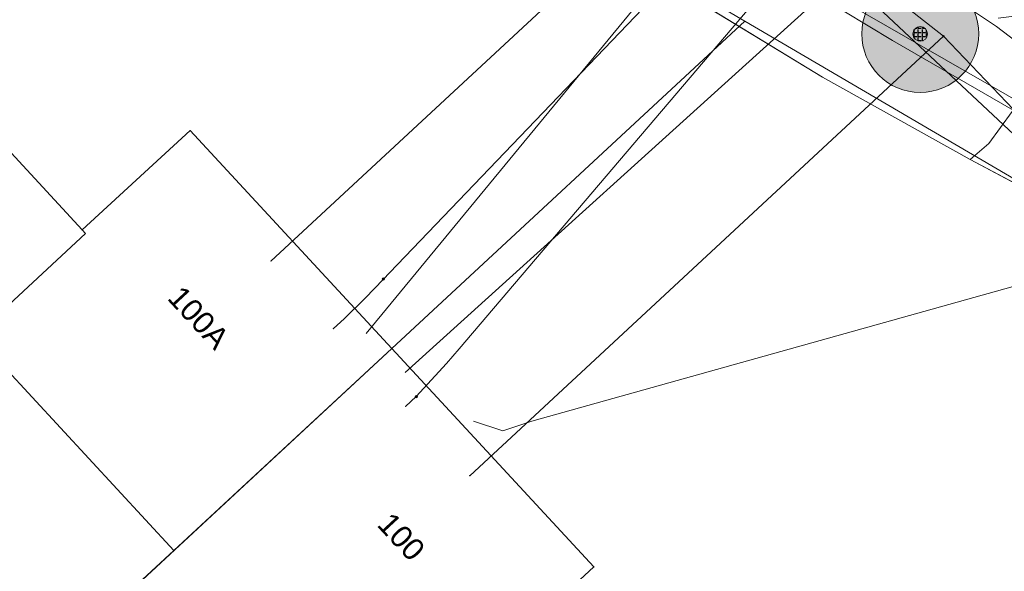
# Model space of a CAD drawing. Header units: metres. Extents: x 163628 to 167855, y 402678 to 405435.
# Tile 100 of 256: x 164388 to 164421, y 403476 to 403495. Entities that reach past the tile are written whole.
import ezdxf
from ezdxf.enums import TextEntityAlignment as Align

# ---------------------------------------------------------------- set-up
doc = ezdxf.new("R2010")
doc.units = ezdxf.units.M
doc.layers.get('0').update_dxf_attribs({"lineweight": 25})
for name, color, linetype, lineweight in [('X-CA190022.004-UO-BGT_Ondergrond$0$GE_201_SHDHek_Lijn_GEM', 253, 'X-CA190022.004-UO-BGT_Ondergrond$0$Hekwerk', 9), ('X-CA190022.004-UO-BGT_Ondergrond$0$GE_322_WGDInrit_Vlak_GEM', 253, 'Continuous', 9), ('X-CA190022.004-UO-BGT_Ondergrond$0$GE_367_OWGBerm_groenvoorziening_grasenk_GEM', 253, 'Continuous', 9), ('X-CA190022.004-UO-BGT_Ondergrond$0$GE_401_OTDErf_Vlak_GEM', 253, 'Continuous', 9), ('X-CA190022.004-UO-BGT_Ondergrond$0$GE_4502_GBKN_Huisnummer_Lijn_GEM', 7, 'Continuous', 9), ('X-CA190022.004-UO-BGT_Ondergrond$0$GE_601_PNDgrondvlakpand_Vlak_MV_GEM', 34, 'Continuous', 35), ('X-CA190022.004-UO-KAD_Percelen$0$B-WE-KG-GRENS_PERCEEL-GV', 150, 'Continuous', 9)]:
    doc.layers.add(name, color=color, linetype=linetype, lineweight=lineweight)
doc.layers.add('X-CA190022.004-UO-DWM_Beplanting$0$B-WE-GR-BOOM-S AFKOMSTIG UIT BOMENBESTAND GEMEENTE', color=252, linetype='Continuous')
doc.layers.add('X-CA190022.004-UO-DWM_Beplanting$0$N-GV-GR-GRAS-A-200', color=7, linetype='Continuous')
for name, color, linetype, lineweight, transparency in [('X-CA190022.004-UO-KLIC$0$B-OI-KL-DATA_EUROFIBER_0000560460_VECT_19O042616-G', 42, 'X-CA190022.004-UO-KLIC$0$1-200 EUROFIBER', 0, 0.25), ('X-CA190022.004-UO-KLIC$0$B-OI-KL-WATER_BW_0000551269_VECT_19O042616-G', 42, 'X-CA190022.004-UO-KLIC$0$1-200 WATERLEIDING', 0, 0.25), ('X-CA190022.004-UO-KLIC$0$B-WE-KL-ET_LS-G', 42, 'X-CA190022.004-UO-KLIC$0$1-200 LAAGSPANNING', 0, 0.25), ('X-CA190022.004-UO-KLIC$0$B-WE-KL-ET_LS_HULPSTUK-S', 42, 'X-CA190022.004-UO-KLIC$0$1-200 LAAGSPANNING', 0, 0.25), ('X-CA190022.004-UO-KLIC$0$B-WE-KL-ET_LS_KABELBED-G', 42, 'X-CA190022.004-UO-KLIC$0$1-200 LAAGSPANNING', 0, 0.25), ('X-CA190022.004-UO-KLIC$0$B-WE-KL-ET_MS-G', 42, 'X-CA190022.004-UO-KLIC$0$1-200 MIDDENSPANNING', 0, 0.25), ('X-CA190022.004-UO-KLIC$0$B-WE-KL-GAS_HD-G', 42, 'X-CA190022.004-UO-KLIC$0$1-200 GASLEIDING HOGE DRUK', 0, 0.25), ('X-CA190022.004-UO-KLIC$0$B-WE-KL-GAS_LD-G', 42, 'X-CA190022.004-UO-KLIC$0$1-200 GASLEIDING LAGE DRUK', 0, 0.25), ('X-CA190022.004-UO-KLIC$0$B-WE-KL-GAS_LD_HULPSTUK-S', 42, 'X-CA190022.004-UO-KLIC$0$1-200 GASLEIDING LAGE DRUK', 0, 0.25)]:
    doc.layers.add(name, color=color, linetype=linetype, lineweight=lineweight, transparency=transparency)
doc.styles.add('X-CA190022.004-UO-BGT_Ondergrond$0$BGT_NAR', font='arial.ttf', dxfattribs={"height": 1})
doc.styles.add('X-CA190022.004-UO-KLIC$0$NLCS-ISO', font='NLCS-ISO.ttf')
doc.linetypes.add('X-CA190022.004-UO-BGT_Ondergrond$0$Hekwerk', pattern='A,5,-1.5,[2,dgnlstyle-Veghel.shx,S=0.007937,R=0,X=0,Y=0],-1.5', length=8)
doc.linetypes.add('X-CA190022.004-UO-KLIC$0$1-200 EUROFIBER', pattern='A,1.5,-0.6,["EURO",X-CA190022.004-UO-KLIC$0$NLCS-ISO,S=0.24,R=0,X=-0.5,Y=-0.12],-0.65', length=2.75)
doc.linetypes.add('X-CA190022.004-UO-KLIC$0$1-200 GASLEIDING HOGE DRUK', pattern='A,1.5,-0.6,["GAS HD",X-CA190022.004-UO-KLIC$0$NLCS-ISO,S=0.24,R=0,X=-0.5,Y=-0.12],-0.7', length=2.8)
doc.linetypes.add('X-CA190022.004-UO-KLIC$0$1-200 GASLEIDING LAGE DRUK', pattern='A,1.5,-0.6,["GAS LD",X-CA190022.004-UO-KLIC$0$NLCS-ISO,S=0.24,R=0,X=-0.5,Y=-0.12],-0.7', length=2.8)
doc.linetypes.add('X-CA190022.004-UO-KLIC$0$1-200 LAAGSPANNING', pattern='A,1.5,-0.6,["LS",X-CA190022.004-UO-KLIC$0$NLCS-ISO,S=0.24,R=0,X=-0.45,Y=-0.12],-0.05', length=2.15)
doc.linetypes.add('X-CA190022.004-UO-KLIC$0$1-200 MIDDENSPANNING', pattern='A,1.5,-0.6,["MS",X-CA190022.004-UO-KLIC$0$NLCS-ISO,S=0.24,R=0,X=-0.5,Y=-0.12],-0.05', length=2.15)
doc.linetypes.add('X-CA190022.004-UO-KLIC$0$1-200 WATERLEIDING', pattern='A,1.5,-0.6,["WATER",X-CA190022.004-UO-KLIC$0$NLCS-ISO,S=0.24,R=0,X=-0.5,Y=-0.12],-0.65', length=2.75)

# ---------------------------------------------------------------- blocks, each defined once
blk = doc.blocks.new('X-CA190022.004-UO-KLIC$0$SKL-WTB_HULP_MOF-SO')
at = {"linetype": 'ByBlock', "lineweight": 18}
h = blk.add_hatch(color=0, dxfattribs=at)
h.dxf.hatch_style = 1
h.paths.add_polyline_path([(-0.5625, 0, 1), (0.5625, 0, 1)])
at = {"color": 0, "linetype": 'ByBlock', "lineweight": 18}
blk.add_circle((0, 0), 0.5625, dxfattribs=at)
at = {"color": 0, "linetype": 'ByBlock', "lineweight": 18, "style": 'X-CA190022.004-UO-KLIC$0$NLCS-ISO', "flags": 1}
for tag, p in [('TYPE', (1.5, 0)), ('OMSCHRIJVING', (1.5, -3)), ('LABEL', (1.5, -1.5))]:
    blk.add_attdef(tag, p, '', height=1, dxfattribs=at)
blk = doc.blocks.new('X-CA190022.004-UO-KLIC$0$SKL-WTB_HULP_OVERIG-SO')
at = {"color": 0, "linetype": 'ByBlock', "lineweight": 18}
for points in [[(-0.14, 0.14), (0.14, -0.14)], [(0.14, 0.14), (-0.14, -0.14)]]:
    blk.add_lwpolyline(points, dxfattribs=at)
at = {"color": 0, "linetype": 'ByBlock', "lineweight": 18, "style": 'X-CA190022.004-UO-KLIC$0$NLCS-ISO', "flags": 1}
for tag, p in [('TYPE', (1.5, 0)), ('OMSCHRIJVING', (1.5, -3)), ('LABEL', (1.5, -1.5))]:
    blk.add_attdef(tag, p, '', height=1, dxfattribs=at)
blk = doc.blocks.new('X-CA190022.004-UO-KLIC$0$SKL-WTB_HULP_VERLOOP-SO')
at = {"color": 0, "linetype": 'ByBlock', "lineweight": 18}
for points in [[(0.44, 0.72), (-0.88, 0)], [(0.44, -0.72), (-0.88, 0)], [(0.44, -0.72), (0.44, 0.72)]]:
    blk.add_lwpolyline(points, dxfattribs=at)
blk.add_circle((0, 0), 1, dxfattribs=at)
at = {"color": 0, "linetype": 'ByBlock', "lineweight": 18, "style": 'X-CA190022.004-UO-KLIC$0$NLCS-ISO', "flags": 1}
for tag, p in [('TYPE', (1.5, 0)), ('OMSCHRIJVING', (1.5, -3)), ('LABEL', (1.5, -1.5))]:
    blk.add_attdef(tag, p, '', height=1, dxfattribs=at)
blk = doc.blocks.new('X-CA190022.004-UO-DWM_Beplanting$0$SGR-BOOM_01-SO')
at = {"linetype": 'ByBlock', "lineweight": 18}
h = blk.add_hatch(color=0, dxfattribs=at)
h.dxf.hatch_style = 1
edge = h.paths.add_edge_path()
edge.add_arc((0, 0), 0.25, 0, 360)
at = {"color": 0, "linetype": 'ByBlock', "lineweight": 18}
for radius in [2, 0.25]:
    blk.add_circle((0, 0), radius, dxfattribs=at)
blk = doc.blocks.new('X-CA190022.004-UO-DWM_Beplanting$0$IMGEOBoom')
at = {"transparency": 33554457}
h = blk.add_hatch(color=256, dxfattribs=at)
h.dxf.hatch_style = 1
edge = h.paths.add_edge_path()
edge.add_arc((0, 0), 100, 0, 360)
edge = h.paths.add_edge_path(flags=17)
edge.add_arc((0, 0), 12.5, 0, 360)
h = blk.add_hatch()
h.set_pattern_fill('ANGLE', color=256)
h.set_pattern_definition([(0, (0, 0), (0, 6.985), [5.08, -1.905]), (90, (0, 0), (-6.985, 4e-16), [5.08, -1.905])])
edge = h.paths.add_edge_path(flags=17)
edge.add_arc((0, 0), 12.5, 0, 360)
at = {"layer": 'X-CA190022.004-UO-DWM_Beplanting$0$N-GV-GR-GRAS-A-200'}
h = blk.add_hatch(color=256, dxfattribs=at)
h.dxf.hatch_style = 1
edge = h.paths.add_edge_path(flags=17)
edge.add_arc((0, 0), 12.5, 0, 360)
at = {"xscale": 50, "yscale": 50, "zscale": 50}
blk.add_blockref('X-CA190022.004-UO-DWM_Beplanting$0$SGR-BOOM_01-SO', (0, 0), dxfattribs=at)

msp = doc.modelspace()

# ---------------------------------------------------------------- linework, layer by layer
at = {"layer": 'X-CA190022.004-UO-BGT_Ondergrond$0$GE_201_SHDHek_Lijn_GEM'}
for p, q in [((164402.879, 403500.031), (164415.098, 403492.579)), ((164420.151, 403489.774), (164415.098, 403492.579)), ((164425.37, 403486.993), (164420.151, 403489.774))]:
    msp.add_line(p, q, dxfattribs=at)
at = {"layer": 'X-CA190022.004-UO-BGT_Ondergrond$0$GE_322_WGDInrit_Vlak_GEM', "flags": 128}
msp.add_lwpolyline([(164426.353, 403488.235), (164425.378, 403486.988), (164425.37, 403486.993), (164420.151, 403489.774), (164420.787, 403490.316), (164421.592, 403491.407), (164422.129, 403492.83), (164422.27, 403493.971), (164422.105, 403494.726), (164422.011, 403495.155), (164421.763, 403495.688), (164421.319, 403496.493)], dxfattribs=at)
at = {"layer": 'X-CA190022.004-UO-BGT_Ondergrond$0$GE_367_OWGBerm_groenvoorziening_grasenk_GEM', "flags": 128}
msp.add_lwpolyline([(164421.111, 403494.6), (164422.105, 403494.726), (164422.27, 403493.971), (164422.129, 403492.83), (164421.592, 403491.407), (164420.787, 403490.316), (164420.151, 403489.774), (164415.098, 403492.579), (164402.879, 403500.031), (164403.857, 403502.487), (164404.247, 403503.11), (164404.982, 403503.889), (164406.074, 403504.445), (164406.93, 403504.643), (164407.642, 403503.556)], dxfattribs=at)
at = {"layer": 'X-CA190022.004-UO-BGT_Ondergrond$0$GE_401_OTDErf_Vlak_GEM', "flags": 128}
for points in [[(164337.49, 403520.505), (164348.693, 403530.782), (164361.834, 403530.986), (164371.555, 403520.874), (164376.502, 403515.609), (164385.808, 403510.281), (164390.834, 403507.321), (164397.552, 403503.303), (164402.879, 403500.031), (164415.098, 403492.579), (164420.151, 403489.774), (164425.37, 403486.993), (164425.378, 403486.988), (164427.008, 403486.073), (164430.537, 403482.152), (164434.275, 403477.924), (164434.276, 403477.925)], [(164348.429, 403517.309), (164352.314, 403520.975), (164357.711, 403520.782), (164361.298, 403516.785), (164361.119, 403510.574), (164362.94, 403510.522), (164376.61, 403495.772), (164375.833, 403495.029), (164382.708, 403487.549), (164386.403, 403491.029), (164389.784, 403487.364), (164393.475, 403490.76), (164400.373, 403483.316), (164407.287, 403475.855), (164403.604, 403472.443), (164406.954, 403468.827), (164388.79, 403451.976), (164389.627, 403451.029), (164389.378, 403450.765), (164378.251, 403462.821), (164368.107, 403473.812), (164361.251, 403481.24), (164345.843, 403467.241)]]:
    msp.add_lwpolyline(points, dxfattribs=at)
at = {"layer": 'X-CA190022.004-UO-BGT_Ondergrond$0$GE_601_PNDgrondvlakpand_Vlak_MV_GEM', "flags": 128}
for points in [[(164400.373, 403483.316), (164378.251, 403462.821), (164368.107, 403473.812), (164382.821, 403487.43), (164382.708, 403487.549), (164386.403, 403491.029), (164389.784, 403487.364), (164393.475, 403490.76), (164400.373, 403483.316)], [(164406.954, 403468.827), (164388.79, 403451.976), (164389.627, 403451.029), (164389.378, 403450.765), (164378.251, 403462.821), (164400.373, 403483.316), (164407.287, 403475.855), (164403.604, 403472.443), (164406.954, 403468.827)]]:
    msp.add_lwpolyline(points, dxfattribs=at)
at = {"layer": 'X-CA190022.004-UO-KAD_Percelen$0$B-WE-KG-GRENS_PERCEEL-GV', "flags": 128}
msp.add_lwpolyline([(164218.886, 403685.41), (164219.124, 403685.153), (164241.656, 403660.769), (164259.183, 403641.854), (164276.688, 403622.967), (164299.208, 403598.634), (164319.627, 403576.641), (164339.939, 403554.537), (164362.42, 403530.213), (164375.611, 403515.963), (164394.193, 403505.178), (164412.451, 403494.492), (164427.408, 403485.739), (164430.171, 403482.483), (164464.658, 403441.585)], dxfattribs=at)
for points in [[(164382.821, 403487.43), (164382.708, 403487.549), (164386.403, 403491.029), (164389.784, 403487.364), (164389.898, 403487.24), (164386.129, 403483.745), (164392.922, 403476.418), (164400.374, 403483.315), (164412.451, 403494.492), (164394.193, 403505.178), (164382.295, 403494.155), (164364.639, 403477.798), (164364.547, 403477.713), (164368.136, 403473.839)], [(164389.252, 403473.022), (164378.303, 403462.866), (164392.43, 403447.617), (164414.532, 403468.035), (164430.171, 403482.483), (164427.408, 403485.739), (164412.451, 403494.492), (164400.374, 403483.315), (164392.922, 403476.418)], [(164368.136, 403473.839), (164378.303, 403462.866), (164389.252, 403473.022), (164392.922, 403476.418), (164386.129, 403483.745), (164389.898, 403487.24), (164389.784, 403487.364), (164386.403, 403491.029), (164382.708, 403487.549), (164382.821, 403487.43)]]:
    msp.add_lwpolyline(points, close=True, dxfattribs=at)
at = {"layer": 'X-CA190022.004-UO-KLIC$0$B-OI-KL-DATA_EUROFIBER_0000560460_VECT_19O042616-G', "flags": 128}
msp.add_lwpolyline([(164403.167, 403480.833), (164404.167, 403480.5), (164405.167, 403480.833), (164436.167, 403489.5), (164438.167, 403489.5), (164438.5, 403489.167), (164445.833, 403483.5), (164446.833, 403482.167), (164477.833, 403441.167), (164479.167, 403439.833), (164489.167, 403429.5), (164491.833, 403426.167), (164530.167, 403382.5)], dxfattribs=at)
at = {"layer": 'X-CA190022.004-UO-KLIC$0$B-OI-KL-WATER_BW_0000551269_VECT_19O042616-G', "flags": 128}
for points in [[(164410.5, 403497.167), (164399.5, 403483.833)], [(164414.5, 403494.833), (164400.833, 403482.5)], [(164414.5, 403494.833), (164415.833, 403494.833), (164417.5, 403493.833), (164428.5, 403487.5), (164444.833, 403467.5), (164444.833, 403466.5)]]:
    msp.add_lwpolyline(points, dxfattribs=at)
at = {"layer": 'X-CA190022.004-UO-KLIC$0$B-WE-KL-ET_LS-G'}
for points in [[(164455.105, 403478.304), (164473.207, 403457.549), (164473.572, 403457.134), (164473.781, 403455.602), (164473.446, 403455.161), (164466.241, 403448.822), (164463.328, 403446.259), (164461.227, 403446.409), (164459.787, 403448.094), (164453.903, 403454.978), (164431.689, 403480.964), (164419.241, 403493.98), (164411.275, 403500.231), (164405.783, 403502.85), (164396.1, 403505.831), (164390.053, 403508.627), (164370.348, 403522.177), (164363.883, 403528.515)], [(164459.787, 403448.094), (164453.903, 403454.978), (164431.689, 403480.964), (164419.241, 403493.98), (164411.275, 403500.231), (164405.783, 403502.85), (164396.1, 403505.831), (164390.053, 403508.627), (164370.348, 403522.177), (164363.883, 403528.515)], [(164411.275, 403500.231), (164396.241, 403486.304)], [(164419.241, 403493.98), (164403.038, 403478.969)]]:
    msp.add_lwpolyline(points, dxfattribs=at)
at = {"layer": 'X-CA190022.004-UO-KLIC$0$B-WE-KL-ET_LS_KABELBED-G'}
msp.add_lwpolyline([(164459.787, 403448.094), (164453.903, 403454.978), (164431.689, 403480.964), (164419.241, 403493.98), (164411.275, 403500.231), (164405.783, 403502.85), (164396.1, 403505.831), (164390.053, 403508.627), (164370.348, 403522.177), (164363.883, 403528.515)], dxfattribs=at)
at = {"layer": 'X-CA190022.004-UO-KLIC$0$B-WE-KL-ET_MS-G', "linetype": 'X-CA190022.004-UO-KLIC$0$1-200 MIDDENSPANNING'}
for points in [[(164363.785, 403528.469), (164379.21, 403513.846), (164380.144, 403513.127), (164380.149, 403513.124), (164381.211, 403512.626), (164386.592, 403510.781), (164388.783, 403509.821), (164392.295, 403507.922), (164394.455, 403506.88), (164399.481, 403504.732), (164401.739, 403503.933), (164403.272, 403503.499), (164404.948, 403503.055), (164406.6, 403502.535), (164407.78, 403502.079), (164409.362, 403501.348), (164410.873, 403500.471), (164411.632, 403500), (164431.84, 403481.093), (164433.724, 403478.917), (164465.188, 403441.913)], [(164386.592, 403510.781), (164388.783, 403509.821), (164392.295, 403507.922), (164394.455, 403506.88), (164399.481, 403504.732), (164401.739, 403503.933), (164403.272, 403503.499), (164404.948, 403503.055), (164406.6, 403502.535), (164407.78, 403502.079), (164409.362, 403501.348), (164410.873, 403500.471), (164411.632, 403500), (164431.84, 403481.093), (164432.046, 403480.89), (164433.738, 403480.754), (164436.556, 403483.15), (164444.099, 403489.562), (164444.138, 403489.595), (164444.176, 403489.627), (164445.867, 403489.489), (164446.837, 403488.487), (164482.87, 403447.122)], [(164482.87, 403447.122), (164446.837, 403488.487), (164445.867, 403489.489), (164444.176, 403489.627), (164444.138, 403489.595), (164444.099, 403489.562), (164436.556, 403483.15), (164433.738, 403480.754), (164432.046, 403480.89), (164431.84, 403481.093), (164411.632, 403500), (164410.873, 403500.471), (164409.362, 403501.348), (164407.78, 403502.079), (164406.6, 403502.535), (164404.948, 403503.055), (164403.272, 403503.499), (164401.739, 403503.933), (164399.481, 403504.732), (164394.455, 403506.88), (164392.295, 403507.922), (164388.783, 403509.821), (164386.592, 403510.781)]]:
    msp.add_lwpolyline(points, dxfattribs=at)
at = {"layer": 'X-CA190022.004-UO-KLIC$0$B-WE-KL-GAS_HD-G'}
msp.add_lwpolyline([(164365.699, 403529.367), (164378.231, 403517.662), (164390.922, 403509.457), (164428.827, 403487.724), (164433.363, 403482.392), (164466.989, 403442.858), (164475.86, 403452.506), (164476.929, 403453.41), (164480.756, 403449.051), (164491.7, 403445.754), (164492.413, 403444.916)], dxfattribs=at)
at = {"layer": 'X-CA190022.004-UO-KLIC$0$B-WE-KL-GAS_LD-G'}
for points in [[(164413.41, 403499.589), (164400.298, 403485.905), (164400.088, 403485.686)], [(164413.41, 403499.589), (164414.994, 403498.431), (164415.342, 403498.176), (164415.864, 403497.794), (164417.973, 403496.377), (164421.047, 403494.313), (164425.667, 403490.791), (164432.168, 403485.522), (164437.642, 403481.048), (164443.606, 403475.103), (164455.185, 403461.145)], [(164415.342, 403498.176), (164402.673, 403483.303), (164402.249, 403482.805), (164401.211, 403481.676)], [(164400.088, 403485.686), (164399.462, 403485.033), (164398.748, 403484.334), (164398.38, 403483.995)], [(164401.211, 403481.676), (164400.844, 403481.337)]]:
    msp.add_lwpolyline(points, dxfattribs=at)

# ---------------------------------------------------------------- block references
at = {"layer": 'X-CA190022.004-UO-DWM_Beplanting$0$B-WE-GR-BOOM-S AFKOMSTIG UIT BOMENBESTAND GEMEENTE', "xscale": 0.02, "yscale": 0.02, "zscale": 0.02}
msp.add_blockref('X-CA190022.004-UO-DWM_Beplanting$0$IMGEOBoom', (164418.443, 403494.063), dxfattribs=at)
at = {"layer": 'X-CA190022.004-UO-KLIC$0$B-WE-KL-ET_LS_HULPSTUK-S', "xscale": 0.04, "yscale": 0.04, "zscale": 0.2}
for name, p in [('X-CA190022.004-UO-KLIC$0$SKL-WTB_HULP_MOF-SO', (164419.241, 403493.98)), ('X-CA190022.004-UO-KLIC$0$SKL-WTB_HULP_OVERIG-SO', (164396.241, 403486.304)), ('X-CA190022.004-UO-KLIC$0$SKL-WTB_HULP_OVERIG-SO', (164403.038, 403478.969))]:
    msp.add_blockref(name, p, dxfattribs=at)
at = {"layer": 'X-CA190022.004-UO-KLIC$0$B-WE-KL-GAS_LD_HULPSTUK-S', "xscale": 0.04, "yscale": 0.04, "zscale": 0.2}
for name, p in [('X-CA190022.004-UO-KLIC$0$SKL-WTB_HULP_VERLOOP-SO', (164400.088, 403485.686)), ('X-CA190022.004-UO-KLIC$0$SKL-WTB_HULP_OVERIG-SO', (164398.38, 403483.995)), ('X-CA190022.004-UO-KLIC$0$SKL-WTB_HULP_VERLOOP-SO', (164401.211, 403481.676)), ('X-CA190022.004-UO-KLIC$0$SKL-WTB_HULP_OVERIG-SO', (164400.844, 403481.337))]:
    msp.add_blockref(name, p, dxfattribs=at)

# ---------------------------------------------------------------- texts
at = {"layer": 'X-CA190022.004-UO-BGT_Ondergrond$0$GE_4502_GBKN_Huisnummer_Lijn_GEM', "style": 'X-CA190022.004-UO-BGT_Ondergrond$0$BGT_NAR'}
for s, p in [('100A', (164393.77, 403484.373)), ('100', (164400.703, 403476.891))]:
    msp.add_text(s, height=0.75, rotation=312.8, dxfattribs=at).set_placement(p, align=Align.MIDDLE_CENTER)

doc.saveas('drawing.dxf')
